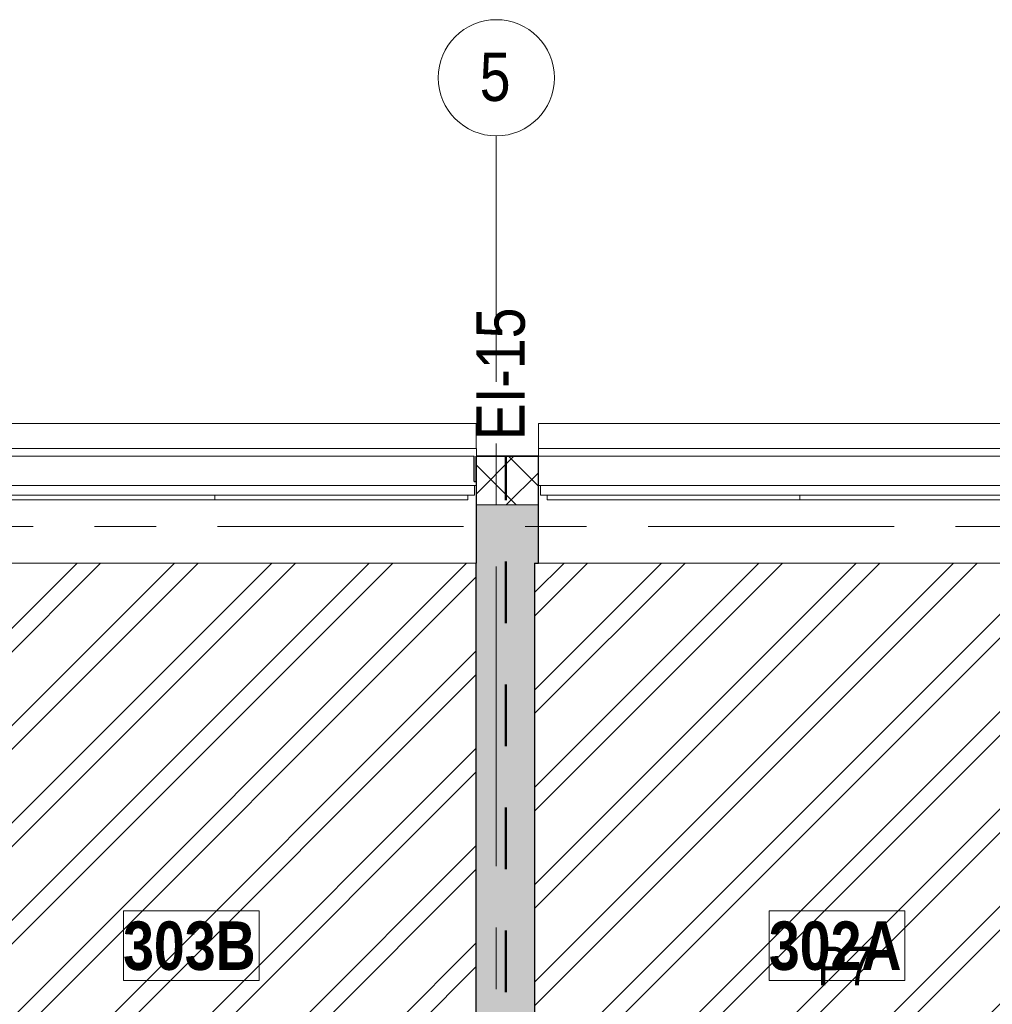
# Model space of a CAD drawing. Header units: millimetres. Extents: x -2764 to 55441, y -2158 to 22251.
# Tile 63 of 70: x 21539 to 26561, y 15534 to 20617. Entities that reach past the tile are written whole.
import ezdxf

# ---------------------------------------------------------------- set-up
doc = ezdxf.new("R2010")
doc.units = ezdxf.units.MM
doc.linetypes.add('Dash', pattern=[635, 317.5, -317.5])
doc.linetypes.add('Grid Line 1_2_', pattern=[2222.5, 1270, -317.5, 317.5, -317.5])
for name, color, linetype, lineweight, true_color in [('_Tuletõkketsoon', 1, 'Dash', 50, 0xff0000), ('Color Fill-3', 7, 'Continuous', 9, 0xc0c040), ('Cut Pattern-1', 7, 'Continuous', 25, 0x787878), ('Cut Pattern-4', 9, 'Continuous', 9, 0x808080), ('Room Tags-1', 7, 'Continuous', 9, 0x800000), ('Text Notes-1', 1, 'Continuous', 9, 0xff0000)]:
    doc.layers.add(name, color=color, linetype=linetype, lineweight=lineweight, true_color=true_color)
for name, color, linetype, lineweight in [('Common Edges', 7, 'Continuous', 9), ('Generic Models', 7, 'Continuous', 9), ('Generic Models-1', 7, 'Continuous', 25), ('Grids', 7, 'Continuous', 9), ('Grids-1', 7, 'Grid Line 1_2_', 9), ('Room Tags', 7, 'Continuous', 9), ('Walls', 7, 'Continuous', 9), ('Walls-1', 7, 'Continuous', 25), ('Windows', 7, 'Continuous', 9)]:
    doc.layers.add(name, color=color, linetype=linetype, lineweight=lineweight)
doc.styles.add('Swis721 Cn BT', font='swissc.ttf', dxfattribs={"height": 250})
doc.styles.add('Swis721 Cn BT_1', font='swissc.ttf', dxfattribs={"height": 200})
doc.styles.add('Swis721 Cn BT_B', font='swisscb.ttf', dxfattribs={"height": 250})
doc.styles.add('Swis721 Cn BT_I', font='swissci.ttf', dxfattribs={"height": 250})
pattern_1 = [(45, (0, 0), (-251.447, 251.447), []), (45, (0, 381), (-251.447, 251.447), [])]

# ---------------------------------------------------------------- blocks, each defined once
blk = doc.blocks.new('sma_W3 - -A-01 2700x1500mm-V6-3 Korruse põrandate  plaan')
at = {"layer": 'Windows'}
for p, q in [((-1350, 125.5), (-1350, 165.2)), ((-1350, 165.2), (1350, 165.2)), ((1350, 165.2), (1350, 125.5)), ((-1340, -24.5), (-1350, -24.5)), ((-1340, -74.5), (-1340, -24.5)), ((-1340, -24.5), (1340, -24.5)), ((1340, -24.5), (1340, -74.5)), ((1350, -24.5), (1340, -24.5)), ((1340, -74.5), (-1340, -74.5)), ((-1315, -99.5), (-1315, -74.5)), ((0, -99.5), (-1315, -99.5)), ((0, -74.5), (0, -99.5)), ((0, -99.5), (0, -74.5)), ((1305, -99.5), (0, -99.5)), ((1305, -74.5), (1305, -99.5))]:
    blk.add_line(p, q, dxfattribs=at)
blk = doc.blocks.new('sma_W3 - -A-01 2700x1500mm-V7-3 Korruse põrandate  plaan')
at = {"layer": 'Windows'}
for p, q in [((-1340, 74.5), (1340, 74.5)), ((-1340, 24.5), (-1340, 74.5)), ((-1315, 99.5), (0, 99.5)), ((-1315, 74.5), (-1315, 99.5)), ((0, 99.5), (0, 74.5)), ((0, 99.5), (1305, 99.5)), ((0, 74.5), (0, 99.5)), ((1305, 99.5), (1305, 74.5)), ((1340, 74.5), (1340, 24.5)), ((-1350, 24.5), (-1340, 24.5)), ((1340, 24.5), (-1340, 24.5)), ((1340, 24.5), (1350, 24.5)), ((-1350, -165.2), (-1350, -125.5)), ((1350, -125.5), (1350, -165.2)), ((1350, -165.2), (-1350, -165.2))]:
    blk.add_line(p, q, dxfattribs=at)
blk = doc.blocks.new('Generic Models 18 - Generic Models 17-1525957-3 Korruse põrandate  plaan')
at = {"layer": 'Generic Models'}
for p, q in [((21198.5, 18532.9), (23896.2, 18532.9)), ((23896.2, 18532.9), (23896.2, 18402.6)), ((24218.5, 18532.9), (26916.2, 18532.9)), ((24218.5, 18402.6), (24218.5, 18532.9))]:
    blk.add_line(p, q, dxfattribs=at)
at = {"layer": 'Generic Models-1'}
for p, q in [((23886.2, 18232.9), (23886.2, 18362.9)), ((23896.2, 18232.9), (23896.2, 18362.9)), ((23886.2, 18232.9), (23896.2, 18232.9))]:
    blk.add_line(p, q, dxfattribs=at)
blk = doc.blocks.new('Grid - M_Grid Head - Circle väike-415116-3 Korruse põrandate  plaan')
at = {"layer": 'Grids'}
blk.add_circle((0, 0), 3, dxfattribs=at)
blk = doc.blocks.new('1_0 Room Tag - 2_5mm Nr-411650-3 Korruse põrandate  plaan')
at = {"layer": 'Room Tags'}
for p, q in [((3.5, 1.8), (-3.5, 1.8)), ((-3.5, 1.8), (-3.5, -1.8)), ((3.5, 1.8), (3.5, -1.8)), ((3.5, -1.8), (-3.5, -1.8))]:
    blk.add_line(p, q, dxfattribs=at)

msp = doc.modelspace()

# ---------------------------------------------------------------- hatches: boundary and pattern name
at = {"layer": 'Color Fill-3'}
h = msp.add_hatch(dxfattribs=at)
h.set_pattern_fill('FP_3', color=256, style=0, pattern_type=2)
h.set_pattern_definition(pattern_1)
h.paths.add_polyline_path([(21085.7, 13151.6), (21095.7, 13151.6), (21095.7, 13236.1), (21085.7, 13236.1), (21085.7, 13170.8)], flags=0)
h.paths.add_polyline_path([(21975.7, 13151.6), (21985.7, 13151.6), (21985.7, 13236.1), (22965.8, 13236.1), (22965.8, 13767.1), (23835.8, 13767.1), (23835.8, 14543.4), (23896.7, 14543.4), (23896.7, 17811.9), (21098.2, 17811.9), (21098.2, 13236.1), (21110.7, 13236.1), (21110.7, 14086.1), (21160.7, 14086.1), (21160.7, 13236.1), (21975.7, 13236.1), (21975.7, 13186.1)], flags=0)
h = msp.add_hatch(dxfattribs=at)
h.set_pattern_fill('FP_3', color=256, style=0, pattern_type=2)
h.set_pattern_definition(pattern_1)
h.paths.add_polyline_path([(26999.8, 13151.6), (27009.8, 13151.6), (27009.8, 13236.1), (26999.8, 13236.1), (26999.8, 13173.3)], flags=0)
h.paths.add_polyline_path([(26109.8, 13151.6), (26119.8, 13151.6), (26119.8, 13236.1), (26934.8, 13236.1), (26934.8, 14086.1), (26984.8, 14086.1), (26984.8, 13236.1), (26997.3, 13236.1), (26997.3, 17811.9), (24196.7, 17811.9), (24196.7, 14543.4), (24245.8, 14543.4), (24245.8, 13767.1), (25115.8, 13767.1), (25115.8, 13236.1), (26109.8, 13236.1), (26109.8, 13186.1)], flags=0)
at = {"layer": 'Cut Pattern-1'}
h = msp.add_hatch(color=256, dxfattribs=at)
h.paths.add_polyline_path([(27298.3, 17811.9), (27298.3, 18050.9), (27261.5, 18050.9), (27252.1, 18111.9), (26917.3, 18111.9), (26917.3, 17811.9), (27129.3, 17811.9)], flags=0)
h.paths.add_polyline_path([(24217.3, 17811.9), (24217.3, 18111.9), (23897.3, 18111.9), (23897.3, 17811.9), (24196.7, 17811.9)], flags=0)
h.paths.add_polyline_path([(21197.3, 17811.9), (21197.3, 18111.9), (20977.1, 18111.9), (20977.1, 17811.9), (21072.2, 17811.9)], flags=0)
msp.add_hatch(color=256, dxfattribs=at).paths.add_polyline_path([(24196.7, 14543.4), (24196.7, 17811.9), (23896.7, 17811.9), (23896.7, 14543.4)], flags=0)
at = {"layer": 'Cut Pattern-4'}
h = msp.add_hatch(dxfattribs=at)
h.set_pattern_fill('FP_2', color=256, style=0, pattern_type=2)
h.set_pattern_definition([(45, (0, 0), (-106.066, 106.066), []), (135, (0, 0), (-106.066, -106.066), [])])
h.paths.add_polyline_path([(23897.3, 18111.9), (24217.3, 18111.9), (24217.3, 18361.9), (23897.3, 18361.9), (23897.3, 18212.9)], flags=0)
h.paths.add_polyline_path([(20977.1, 18111.9), (21197.3, 18111.9), (21197.3, 18361.9), (20942.1, 18361.9), (20942.1, 18111.9)], flags=0)
h.paths.add_polyline_path([(26917.3, 18111.9), (27252.1, 18111.9), (27252.1, 18361.9), (26917.3, 18361.9), (26917.3, 18212.9)], flags=0)

# ---------------------------------------------------------------- linework, layer by layer
at = {"layer": '_Tuletõkketsoon'}
msp.add_line((24049.3, 13692.1), (24049.3, 18362.9), dxfattribs=at)
at = {"layer": 'Common Edges'}
for p, q in [((23897.3, 18361.9), (24217.3, 18361.9)), ((24217.3, 18111.9), (23897.3, 18111.9))]:
    msp.add_line(p, q, dxfattribs=at)
at = {"layer": 'Grids-1'}
for p, q in [((24000, 20017.1), (24000, 17517.1)), ((336, 18000), (35503, 18000)), ((24000, 17517.1), (24000, 942.1))]:
    msp.add_line(p, q, dxfattribs=at)
at = {"layer": 'Walls'}
for p, q in [((21197.3, 18362.9), (23886.2, 18362.9)), ((24217.3, 18362.9), (26906.2, 18362.9)), ((23896.7, 17811.9), (21197.3, 17811.9)), ((26917.3, 17811.9), (24217.3, 17811.9))]:
    msp.add_line(p, q, dxfattribs=at)
at = {"layer": 'Walls-1'}
for p, q in [((23897.3, 17811.9), (23897.3, 18362.9)), ((24217.3, 18362.9), (23897.3, 18362.9)), ((24217.3, 17811.9), (24217.3, 18362.9)), ((23896.7, 14543.4), (23896.7, 17811.9)), ((23896.7, 17811.9), (23897.3, 17811.9)), ((24196.7, 17811.9), (24196.7, 14543.4)), ((24196.7, 17811.9), (24217.3, 17811.9))]:
    msp.add_line(p, q, dxfattribs=at)

# ---------------------------------------------------------------- block references
at = {"layer": 'Generic Models'}
msp.add_blockref('Generic Models 18 - Generic Models 17-1525957-3 Korruse põrandate  plaan', (0, 0), dxfattribs=at)
at = {"layer": 'Grids', "xscale": 99.99999999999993, "yscale": 99.99999999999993, "zscale": 99.99999999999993, "rotation": 180}
msp.add_blockref('Grid - M_Grid Head - Circle väike-415116-3 Korruse põrandate  plaan', (24000, 20317.1), dxfattribs=at)
at = {"layer": 'Room Tags', "xscale": 99.99999999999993, "yscale": 99.99999999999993, "zscale": 99.99999999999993}
for p in [(22425, 15836.9), (25759.4, 15836.9)]:
    msp.add_blockref('1_0 Room Tag - 2_5mm Nr-411650-3 Korruse põrandate  plaan', p, dxfattribs=at)
at = {"layer": 'Windows'}
msp.add_blockref('sma_W3 - -A-01 2700x1500mm-V6-3 Korruse põrandate  plaan', (22547.3, 18237.4), dxfattribs=at)
at = {"layer": 'Windows', "rotation": 180}
msp.add_blockref('sma_W3 - -A-01 2700x1500mm-V7-3 Korruse põrandate  plaan', (25567.3, 18237.4), dxfattribs=at)

# ---------------------------------------------------------------- texts
at = {"layer": 'Grids', "insert": (23914.1, 20447.6), "char_height": 250, "width": 200.422, "attachment_point": 1, "style": 'Swis721 Cn BT'}
msp.add_mtext('\\fSwis721 Cn BT|b0|i0|c186|p34|;5', dxfattribs=at)
at = {"layer": 'Room Tags', "char_height": 250, "width": 849.789, "attachment_point": 1, "style": 'Swis721 Cn BT_B'}
for s, insert in [('303B', (22072.8, 15961.4)), ('302A', (25407.2, 15961.4))]:
    msp.add_mtext(s, dxfattribs=dict(at, insert=insert))
at = {"layer": 'Room Tags-1', "insert": (25658.2, 15831.1), "char_height": 200, "width": 328.692, "attachment_point": 1, "style": 'Swis721 Cn BT_1'}
msp.add_mtext('P7', dxfattribs=at)
at = {"layer": 'Text Notes-1', "insert": (23896.8, 18446.5), "char_height": 250, "width": 817.721, "attachment_point": 1, "rotation": 90, "style": 'Swis721 Cn BT_I'}
msp.add_mtext('EI-15', dxfattribs=at)

doc.saveas('drawing.dxf')
